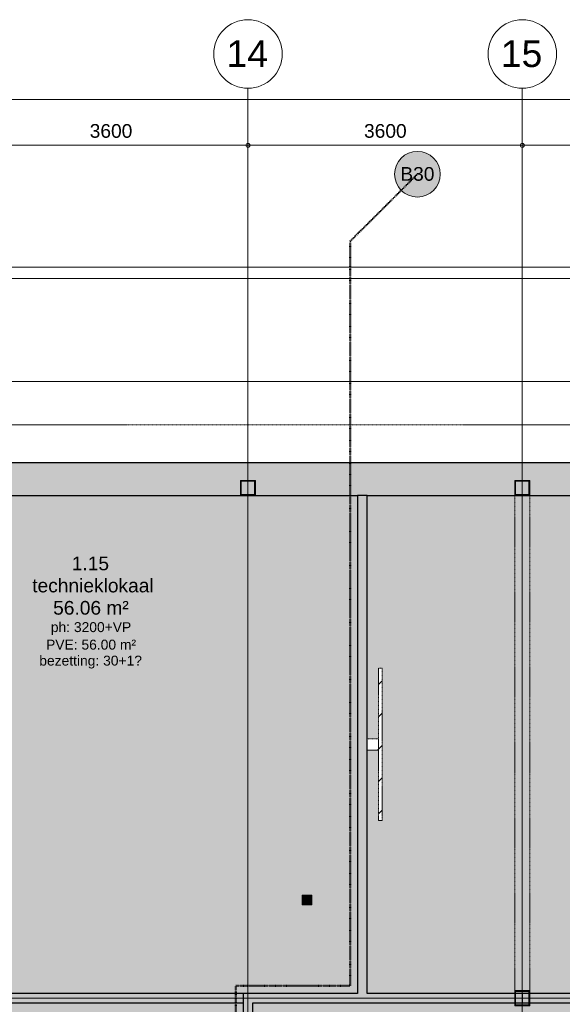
# Model space of a CAD drawing. Header units: millimetres. Extents: x -8912 to 113501, y 3237 to 48799.
# Tile 122 of 137: x 72818 to 79939, y 30019 to 42950. Entities that reach past the tile are written whole.
import ezdxf

# ---------------------------------------------------------------- set-up
doc = ezdxf.new("R2010")
doc.units = ezdxf.units.MM
for name, pattern in [('Hidden', [7.14375, 4.7625, -2.38125]), ('THO_brandwerende scheiding 30 min', [1.9, 0.7, -1.2]), ('THO_hhidden', [2.5, 1.5, -1]), ('THO_stramienlijn', [20, 17, -1.5, 0, -1.5])]:
    doc.linetypes.add(name, pattern=pattern)
for name, color, linetype, lineweight in [('A-ANNO-DIMS', 7, 'Continuous', 13), ('A-ANNO-DIMS-100', 7, 'Continuous', 13), ('A-ANNO-NOTE', 7, 'Continuous', 18), ('A-AREA-IDEN', 7, 'Continuous', 13), ('A-AREA-PATT', 7, 'Continuous', 13), ('A-GENM', 7, 'Continuous', 13), ('A-WALL', 7, 'Continuous', 25), ('A-WALL-PATT', 7, 'Continuous', 25), ('I-WALL', 7, 'Continuous', 18), ('S-COLS', 7, 'Continuous', 13), ('S-GRID', 7, 'Continuous', 13), ('S-GRID-IDEN', 7, 'Continuous', 13)]:
    doc.layers.add(name, color=color, linetype=linetype, lineweight=lineweight)
doc.layers.add('A-DETL', color=7, linetype='Continuous', lineweight=13, true_color=0x00a600)
doc.styles.add('Arial_2', font='arial.ttf', dxfattribs={"height": 180})
doc.styles.add('Arial_4', font='arial.ttf', dxfattribs={"height": 350})
doc.styles.add('Arial_5', font='arial.ttf', dxfattribs={"height": 130})
doc.styles.add('Arial_7', font='arial.ttf', dxfattribs={"height": 1.8})
doc.dimstyles.new('THO_18_-_transparant', dxfattribs={"dimscale": 304.8, "dimtxt": 0.602515, "dimasz": 0.164042, "dimexe": 0.328084, "dimexo": 0.0625, "dimgap": 0.147638, "dimtad": 1, "dimdec": 3, "dimlfac": 304.8, "dimrnd": 0.001, "dimdsep": 46, "dimtxsty": 'Arial_2', "dimblk1": 'DOTBLANK', "dimblk2": 'DOTBLANK', "dimsah": 1, "dimcen": 0.09, "dimdle": 0.164042, "dimazin": 0, "dimtfac": 1, "dimtdec": 4, "dimtix": 1, "dimtmove": 0, "dimatfit": 3, "dimfxl": 0.001076, "dimfxlon": 1, "dimtvp": 1, "dimtolj": 1, "dimtzin": 0, "dimarcsym": 2})
doc.dimstyles.new('THO_18_-_transparant_1', dxfattribs={"dimscale": 304.8, "dimtxt": 0.602515, "dimasz": 0.164042, "dimexe": 0.328084, "dimexo": 0.0625, "dimgap": 0.147638, "dimtad": 1, "dimdec": 3, "dimlfac": 304.8, "dimrnd": 0.001, "dimdsep": 46, "dimtxsty": 'Arial_2', "dimblk1": 'DOTBLANK', "dimblk2": 'DOTBLANK', "dimsah": 1, "dimcen": 0.09, "dimdle": 0.164042, "dimazin": 0, "dimtfac": 1, "dimtdec": 4, "dimtix": 1, "dimtmove": 2, "dimatfit": 3, "dimfxl": 0.001076, "dimfxlon": 1, "dimtvp": 1, "dimtolj": 1, "dimtzin": 0, "dimarcsym": 2})
pattern_1 = [(315, (-33431.24, 53337.14), (212.132, 212.132), [])]

# ---------------------------------------------------------------- blocks, each defined once
blk = doc.blocks.new('NLRS_01_GM_WPB_dummy digibord_gen_tho_HW - Digibord-V32-01 1e verdieping _plotview_')
at = {"layer": 'A-GENM', "true_color": 0x808080}
h = blk.add_hatch(dxfattribs=at)
h.set_pattern_fill('FP_35', color=8, style=0, pattern_type=2)
h.set_pattern_definition(pattern_1)
h.paths.add_polyline_path([(-75, -75), (75, -75), (75, 75), (-75, 75)])
h = blk.add_hatch(dxfattribs=at)
h.set_pattern_fill('FP_35', color=8, style=0, pattern_type=2)
h.set_pattern_definition(pattern_1)
h.paths.add_polyline_path([(-1000, -75), (-1000, -125), (1000, -125), (1000, -75), (-566, -75)])
at = {"layer": 'A-GENM', "linetype": 'THO_hhidden'}
for p, q in [((75, 75), (-75, 75)), ((-75, 75), (-75, -75)), ((75, -75), (75, 75)), ((1000, -75), (-1000, -75)), ((-1000, -75), (-1000, -125)), ((-1000, -125), (1000, -125)), ((-75, -75), (75, -75)), ((1000, -125), (1000, -75))]:
    blk.add_line(p, q, dxfattribs=at)
blk = doc.blocks.new('NLRS_28_SCO_UN_koker_gen_bcb - K200_200_12_5-V110-01 1e verdieping _plotview_')
at = {"layer": 'S-COLS'}
h = blk.add_hatch(dxfattribs=at)
h.set_pattern_fill('FP_113', color=256, style=0, pattern_type=2)
h.set_pattern_definition([(45, (-51699.636, -36800.032), (-21.213203, 21.213203), []), (45, (-51699.636, -36779.032), (-21.213203, 21.213203), [])])
h.paths.add_polyline_path([(100, -100), (100, 100), (-100, 100), (-100, -100)])
h.paths.add_polyline_path([(87.5, -87.5), (-87.5, -87.5), (-87.5, 87.5), (87.5, 87.5)])
at = {"layer": 'S-COLS', "lineweight": 18}
for p, q in [((-100, 100), (100, 100)), ((-100, -100), (-100, 100)), ((-87.5, 87.5), (-87.5, -87.5)), ((87.5, 87.5), (-87.5, 87.5)), ((87.5, -87.5), (87.5, 87.5)), ((100, 100), (100, -100)), ((100, -100), (-100, -100)), ((-87.5, -87.5), (87.5, -87.5))]:
    blk.add_line(p, q, dxfattribs=at)
blk = doc.blocks.new('NLRS_28_SCO_UN_koker_gen_bcb - K200_200_12_5-V111-01 1e verdieping _plotview_')
at = {"layer": 'S-COLS'}
h = blk.add_hatch(dxfattribs=at)
h.set_pattern_fill('FP_114', color=256, style=0, pattern_type=2)
h.set_pattern_definition([(45, (-55299.636, -36800.032), (-21.213203, 21.213203), []), (45, (-55299.636, -36779.032), (-21.213203, 21.213203), [])])
h.paths.add_polyline_path([(100, -100), (100, 100), (-100, 100), (-100, -100)])
h.paths.add_polyline_path([(87.5, -87.5), (-87.5, -87.5), (-87.5, 87.5), (87.5, 87.5)])
at = {"layer": 'S-COLS', "lineweight": 18}
for p, q in [((-100, 100), (100, 100)), ((-100, -100), (-100, 100)), ((-87.5, 87.5), (-87.5, -87.5)), ((87.5, 87.5), (-87.5, 87.5)), ((87.5, -87.5), (87.5, 87.5)), ((100, 100), (100, -100)), ((100, -100), (-100, -100)), ((-87.5, -87.5), (87.5, -87.5))]:
    blk.add_line(p, q, dxfattribs=at)
blk = doc.blocks.new('NLRS_28_SCO_UN_koker_gen_bcb - K200_200_12_5-V121-01 1e verdieping _plotview_')
at = {"layer": 'S-COLS'}
h = blk.add_hatch(dxfattribs=at)
h.set_pattern_fill('FP_124', color=256, style=0, pattern_type=2)
h.set_pattern_definition([(45, (-55299.636, -30100.02), (-21.213203, 21.213203), []), (45, (-55299.636, -30079.02), (-21.213203, 21.213203), [])])
h.paths.add_polyline_path([(100, -100), (100, 100), (-100, 100), (-100, -100)])
h.paths.add_polyline_path([(87.5, -87.5), (-87.5, -87.5), (-87.5, 87.5), (87.5, 87.5)])
at = {"layer": 'S-COLS', "lineweight": 18}
for p, q in [((-100, 100), (100, 100)), ((-100, -100), (-100, 100)), ((-87.5, 87.5), (-87.5, -87.5)), ((87.5, 87.5), (-87.5, 87.5)), ((87.5, -87.5), (87.5, 87.5)), ((100, 100), (100, -100)), ((100, -100), (-100, -100)), ((-87.5, -87.5), (87.5, -87.5))]:
    blk.add_line(p, q, dxfattribs=at)
blk = doc.blocks.new('NLRS_33_GM_WPB_vloeropening schacht rechthoek_gen_tho - 125x125-2338696-01 1e verdieping _plotview_')
at = {"layer": 'A-GENM', "linetype": 'THO_hhidden', "true_color": 0xc8fac8}
blk.add_hatch(color=254, dxfattribs=at).paths.add_polyline_path([(125, -125), (125, 0), (0, 0), (0, -125)])
at = {"layer": 'A-GENM'}
for p, q in [((125, 0), (0, 0)), ((0, 0), (0, -125)), ((125, -125), (125, 0)), ((0, -125), (125, -125))]:
    blk.add_line(p, q, dxfattribs=at)
at = {"layer": 'A-GENM', "linetype": 'THO_hhidden'}
for p, q in [((0, 0), (0, -125)), ((125, 0), (0, 0)), ((0, 0), (125, -125)), ((0, -125), (125, 0)), ((0, -125), (125, -125)), ((125, -125), (125, 0))]:
    blk.add_line(p, q, dxfattribs=at)
blk = doc.blocks.new('Grid - Stramienbol 9_0mm-3500-01 1e verdieping _plotview_')
at = {"layer": 'S-GRID-IDEN'}
blk.add_circle((0, 0), 4.5, dxfattribs=at)
blk = doc.blocks.new('NLRS_00_AN_brandscheidingsbol _ tekst_gen_tho1 - B30 2-2127905-01 1e verdieping _plotview_')
at = {"layer": 'A-ANNO-NOTE', "lineweight": 13, "true_color": 0xff6464}
h = blk.add_hatch(color=11, dxfattribs=at)
edge = h.paths.add_edge_path()
edge.add_arc((0, -3), 3, 180, 360)
edge.add_arc((0, -3), 3, 0, 180)
at = {"layer": 'A-ANNO-NOTE'}
for start, end in [(360, 180), (180, 360)]:
    blk.add_arc((0, -3), 3, start, end, dxfattribs=at)
at = {"layer": 'A-ANNO-NOTE', "lineweight": 13, "insert": (-2.24, -2.06), "char_height": 1.8, "width": 5.3713, "attachment_point": 1, "style": 'Arial_7'}
blk.add_mtext('B30', dxfattribs=at)
blk.add_mtext('B30', dxfattribs=at)
blk.add_mtext('B30', dxfattribs=at)
blk.add_mtext('B30', dxfattribs=at)
blk = doc.blocks.new('DIMBLOCK43-01 1e verdieping _plotview_')
at = {"layer": 'A-ANNO-DIMS-100'}
for p, q in [((72214, 41300), (72214, 41400)), ((75814, 41300), (75814, 41400)), ((72214, 41300), (75814, 41300)), ((72214, 41300), (72214, 41200)), ((75814, 41300), (75814, 41200))]:
    blk.add_line(p, q, dxfattribs=at)
for centre in [(72214, 41300), (75814, 41300)]:
    blk.add_circle(centre, 25, dxfattribs=at)
at = {"layer": 'A-ANNO-DIMS-100', "color": 0, "insert": (73737, 41579), "char_height": 180, "width": 664.52, "attachment_point": 1, "line_spacing_factor": 0.941778, "style": 'Arial_2'}
blk.add_mtext('3600', dxfattribs=at)
blk = doc.blocks.new('_DotBlank')
at = {"color": 0, "linetype": 'ByBlock', "lineweight": -2}
blk.add_line((-0.5, 0), (-1, 0), dxfattribs=at)
blk.add_circle((0, 0), 0.5, dxfattribs=at)
blk = doc.blocks.new('DIMBLOCK44-01 1e verdieping _plotview_')
at = {"layer": 'A-ANNO-DIMS-100'}
for p, q in [((75814, 41300), (75814, 41400)), ((79414, 41300), (79414, 41400)), ((75814, 41300), (79414, 41300)), ((75814, 41300), (75814, 41200)), ((79414, 41300), (79414, 41200))]:
    blk.add_line(p, q, dxfattribs=at)
for centre in [(75814, 41300), (79414, 41300)]:
    blk.add_circle(centre, 25, dxfattribs=at)
at = {"layer": 'A-ANNO-DIMS-100', "color": 0, "insert": (77337, 41579), "char_height": 180, "width": 664.52, "attachment_point": 1, "line_spacing_factor": 0.941778, "style": 'Arial_2'}
blk.add_mtext('3600', dxfattribs=at)
blk = doc.blocks.new('DIMBLOCK45-01 1e verdieping _plotview_')
at = {"layer": 'A-ANNO-DIMS-100'}
for p, q in [((79414, 41300), (79414, 41400)), ((81814, 41300), (81814, 41400)), ((79414, 41300), (81814, 41300)), ((79414, 41300), (79414, 41200)), ((81814, 41300), (81814, 41200))]:
    blk.add_line(p, q, dxfattribs=at)
for centre in [(79414, 41300), (81814, 41300)]:
    blk.add_circle(centre, 25, dxfattribs=at)
at = {"layer": 'A-ANNO-DIMS-100', "color": 0, "insert": (80337, 41579), "char_height": 180, "width": 664.52, "attachment_point": 1, "line_spacing_factor": 0.941778, "style": 'Arial_2'}
blk.add_mtext('2400', dxfattribs=at)
blk = doc.blocks.new('DIMBLOCK49-01 1e verdieping _plotview_')
at = {"layer": 'A-ANNO-DIMS-100'}
for p, q in [((34064, 41900), (95964, 41900)), ((34114, 41900), (34114, 42000)), ((34114, 41900), (34114, 41800)), ((95914, 41900), (95914, 42000)), ((95914, 41900), (95914, 41800))]:
    blk.add_line(p, q, dxfattribs=at)
for centre in [(34114, 41900), (95914, 41900)]:
    blk.add_circle(centre, 25, dxfattribs=at)
at = {"layer": 'A-ANNO-DIMS-100', "color": 0, "insert": (65266, 42179), "char_height": 180, "width": 830.65, "attachment_point": 1, "line_spacing_factor": 0.941778, "style": 'Arial_2'}
blk.add_mtext('61800', dxfattribs=at)

msp = doc.modelspace()

# ---------------------------------------------------------------- hatches: boundary and pattern name
at = {"layer": 'A-AREA-PATT', "true_color": 0xf6e6fa}
h = msp.add_hatch(color=7, dxfattribs=at)
h.paths.add_polyline_path([(77242.3652312, 30162.5), (77251.5348931, 30162.5), (77251.5348931, 36699.9690021), (68676.5353158, 36699.9690021), (68676.5353158, 36200), (68671.0353158, 36200), (68671.0353158, 36150), (68617.0353158, 36150), (68617.0353158, 36148), (68657.0353158, 36148), (68657.0353158, 35218), (68617.0353158, 35218), (68617.0353158, 35216), (68671.0353158, 35216), (68671.0353158, 35166), (68676.5353158, 35166), (68676.5359307, 32550.0001901), (68714.0353158, 32550.0001901), (68714.0353158, 32350.0001901), (68676.5359307, 32350.0001901), (68676.5353158, 30162.5), (77159.20184, 30162.5)])
h.paths.add_polyline_path([(76526.5353158, 31325), (76526.5353158, 31450), (76651.5353158, 31450), (76651.5353158, 31325)])
h.paths.add_polyline_path([(68676.5359307, 32362.5001901), (68701.5353158, 32362.5001901), (68701.5353158, 32537.5001901), (68676.5359307, 32537.5001901)])
h.paths.add_polyline_path([(69763.1293408, 33037.5), (69638.1293408, 33037.5), (69638.1293408, 33162.5), (69763.1293408, 33162.5), (69763.1293408, 33157.8559357)])
h.paths.add_polyline_path([(68617.0353158, 35233), (68617.0353158, 36133), (68614.0353158, 36133), (68614.0353158, 35233)])
at = {"layer": 'A-AREA-PATT', "true_color": 0xeefae6}
h = msp.add_hatch(color=7, dxfattribs=at)
h.paths.add_polyline_path([(80490.2656659, 30162.5), (81714.0353158, 30162.5), (81714.0353158, 30200.0112251), (81914.0353158, 30200.0112251), (81914.0353158, 30162.5), (84581.9532952, 30162.5), (84615.5519814, 30233.2590971), (84649.4954546, 30217.1416486), (87162.0819638, 35508.6685822), (86802.3026551, 35670.5013523), (86404.1658163, 35833.5917774), (86068.4316394, 35959.9918598), (85695.0593415, 36087.3658115), (85317.8825068, 36202.9886111), (84912.9662566, 36312.5616845), (84553.5975703, 36398.539007), (84167.2386921, 36478.2749065), (83778.57299, 36545.8764482), (83369.6552987, 36603.2937643), (82980.6392287, 36645.6161955), (82571.067987, 36676.7519458), (82192.7171086, 36694.0402736), (81814.0122344, 36699.9690021), (77376.5348931, 36699.9690021), (77376.5348931, 33506.234501), (77526.5348931, 33506.234501), (77526.5348931, 34431.234501), (77576.5348931, 34431.234501), (77576.5348931, 32431.234501), (77526.5348931, 32431.234501), (77526.5348931, 33356.234501), (77376.5348931, 33356.234501), (77376.5348931, 30162.5), (79314.0353158, 30162.5), (79314.0353158, 30200.0209407), (79514.0353158, 30200.0209407), (79514.0353158, 30162.5), (80398.9651186, 30162.5)])
h.paths.add_polyline_path([(84615.5519814, 30162.5), (84623.5498494, 30162.5), (84643.9070541, 30205.9576073), (84621.0715351, 30215.7412411), (84595.7908881, 30162.5)])
h.paths.add_polyline_path([(79326.5353158, 30162.5), (79501.5353158, 30162.5), (79501.5353158, 30187.5209407), (79326.5353158, 30187.5209407)])
h.paths.add_polyline_path([(81901.5353158, 30162.5), (81901.5353158, 30187.5112251), (81726.5353158, 30187.5112251), (81726.5353158, 30162.5)])
h.paths.add_polyline_path([(84845.5517139, 30630.0683837), (84303.5505382, 30887.4294638), (85847.7170185, 34139.4365181), (86389.7181942, 33882.075438), (84958.4686255, 30867.8708473)])
at = {"layer": 'A-AREA-PATT', "true_color": 0xf6e6fa}
h = msp.add_hatch(color=7, dxfattribs=at)
h.paths.add_polyline_path([(64099.0353158, 15804.3693044), (65929.0353158, 15804.3693044), (65929.0353158, 15861.3693044), (65996.0353158, 15861.3693044), (65996.0353158, 15866.8693044), (67951.5353158, 15866.8693044), (67951.5353158, 17666.8693044), (68551.5353158, 17666.8693044), (68551.5353158, 18966.0111644), (68557.0353158, 18966.0111644), (68557.0353158, 19033.0111644), (68614.0353158, 19033.0111644), (68614.0353158, 19933.0111644), (68557.0353158, 19933.0111644), (68557.0353158, 20000.0111644), (68514.0353158, 20000.0321658), (68514.0353158, 20037.5), (66024.0353158, 20037.5), (66024.0353158, 22073.5), (66029.5353158, 22073.5), (66029.5353158, 22123.5), (66083.5353158, 22123.5), (66083.5353158, 22125.5), (66043.5353158, 22125.5), (66043.5353158, 23055.5), (66083.5353158, 23055.5), (66083.5353158, 23057.5), (66029.5353158, 23057.5), (66029.5353158, 23107.5), (66024.0353158, 23107.5), (66024.0353158, 25090.25), (66029.5353158, 25090.25), (66029.5353158, 25140.25), (66083.5353158, 25140.25), (66083.5353158, 25142.25), (66043.5353158, 25142.25), (66043.5353158, 26072.25), (66083.5353158, 26072.25), (66083.5353158, 26074.25), (66029.5353158, 26074.25), (66029.5353158, 26124.25), (66024.0353158, 26124.25), (66024.0353158, 28200), (67226.5353158, 28200), (67226.5353158, 28201.5), (67961.5353158, 28201.5), (67961.5353158, 28200), (68714.0353158, 28200.0209407), (68714.0353158, 28162.5), (72114.0353158, 28162.5), (72114.0353158, 28200.0209407), (72314.0353158, 28200.0209407), (72314.0353158, 28162.5), (75714.0353158, 28162.5), (75714.0353158, 28200.0209407), (75757.0353158, 28200.0209407), (75757.0353158, 28266.9999392), (75814.0353158, 28266.9999392), (75814.0353158, 29166.9999392), (75757.0353158, 29166.9999392), (75757.0353158, 29233.9999392), (75751.5353158, 29233.9999392), (75751.5353158, 30037.5), (65656.8880595, 30037.5), (65656.8880595, 30100), (64256.8880595, 30100), (64256.8880595, 30037.5), (54276.5353158, 30037.5), (54276.5353158, 29234), (54271.0353158, 29234), (54271.0353158, 29167), (54214.0353158, 29167), (54214.0353158, 28267), (54271.0353158, 28267), (54271.0353158, 28200.0208799), (54314.0353158, 28200), (54314.0353158, 28162.5), (57714.0353158, 28162.5), (57714.0353158, 28200.0208799), (57914.0353158, 28200.0208799), (57914.0353158, 28162.5), (61314.0353158, 28162.5), (61314.0353158, 28200.0208799), (61514.0353158, 28200.0208799), (61514.0353158, 28162.5), (64004.0353158, 28162.5), (64004.0353158, 26124.25), (63998.5353158, 26124.25), (63998.5353158, 26074.25), (63944.5353158, 26074.25), (63944.5353158, 26072.25), (63984.5353158, 26072.25), (63984.5353158, 25142.25), (63944.5353158, 25142.25), (63944.5353158, 25140.25), (63998.5353158, 25140.25), (63998.5353158, 25090.25), (64004.0353158, 25090.25), (64004.0353158, 23107.5), (63998.5353158, 23107.5), (63998.5353158, 23057.5), (63944.5353158, 23057.5), (63944.5353158, 23055.5), (63984.5353158, 23055.5), (63984.5353158, 22125.5), (63944.5353158, 22125.5), (63944.5353158, 22123.5), (63998.5353158, 22123.5), (63998.5353158, 22073.5), (64004.0353158, 22073.5), (64004.0353158, 20037.5), (61514.0353158, 20037.4999392), (61514.0353158, 20000.032105), (61314.0353158, 20000.032105), (61314.0353158, 20037.5), (57914.0353158, 20037.5), (57914.0353158, 20000.032105), (57714.0353158, 20000.032105), (57714.0353158, 20037.5), (54314.0353158, 20037.5), (54314.0353158, 20000.032105), (54271.0353158, 20000.0112251), (54271.0353158, 19933.0112251), (54214.0353158, 19933.0112251), (54214.0353158, 19033.0112251), (54271.0353158, 19033.0112251), (54271.0353158, 18966.0112251), (54276.5353158, 18966.0112251), (54276.5353158, 18162.5), (54314.0353158, 18162.5), (54314.0353158, 18100), (55714.0353158, 18100), (55714.0353158, 18162.5), (57914.0353158, 18162.5), (57914.0353158, 18157), (57981.0353158, 18157), (57981.0353158, 18100), (59811.0353158, 18100), (59811.0353158, 18157), (59878.0353158, 18157), (59878.0353158, 18162.5), (61476.5353158, 18162.5), (61476.5353158, 17666.8693044), (62076.5353158, 17666.8693044), (62076.5353158, 15866.8693044), (64032.0353158, 15866.8693044), (64032.0353158, 15861.3693044), (64099.0353158, 15861.3693044)])
h.paths.add_polyline_path([(65682.653845, 17066.8693044), (63619.0353158, 17066.8693044), (63619.0353158, 18266.8693044), (66409.0353158, 18266.8693044), (66409.0353158, 17066.8693044), (66058.8736123, 17066.8693044)])
h.paths.add_polyline_path([(61428.2416161, 20012.532105), (61501.5353158, 20012.532105), (61501.5353158, 20037.4999392), (61326.5353158, 20037.5), (61326.5353158, 20012.532105), (61414.0353158, 20012.532105)])
h.paths.add_polyline_path([(57726.5353158, 20012.532105), (57901.5353158, 20012.532105), (57901.5353158, 20037.5), (57726.5353158, 20037.5)])
h.paths.add_polyline_path([(54301.5353158, 20012.532105), (54301.5353158, 20037.5), (54276.5353158, 20037.5), (54276.5353158, 20012.532105)])
h.paths.add_polyline_path([(68549.7226902, 20012.5321658), (68551.5353158, 20012.5321658), (68551.5353158, 20037.5), (68526.5353158, 20037.5), (68526.5353158, 20012.5321658)])
h.paths.add_polyline_path([(63944.5353158, 22140.5), (63944.5353158, 23040.5), (63941.5353158, 23040.5), (63941.5353158, 22140.5)])
h.paths.add_polyline_path([(66083.5353158, 22140.5), (66086.5353158, 22140.5), (66086.5353158, 23040.5), (66083.5353158, 23040.5)])
h.paths.add_polyline_path([(63941.5353158, 25157.25), (63944.5353158, 25157.25), (63944.5353158, 26057.25), (63941.5353158, 26057.25), (63941.5353158, 25832.9106568)])
h.paths.add_polyline_path([(66083.5353158, 25157.25), (66086.5353158, 25157.25), (66086.5353158, 26057.25), (66083.5353158, 26057.25), (66083.5353158, 25249.8037543)])
h.paths.add_polyline_path([(61476.5353158, 28162.5), (61501.5353158, 28162.5), (61501.5353158, 28187.5208799), (61326.5353158, 28187.5208799), (61326.5353158, 28162.5), (61414.0353158, 28162.5)])
h.paths.add_polyline_path([(75751.5353158, 28162.5), (75751.5353158, 28187.5209407), (75726.5353158, 28187.5209407), (75726.5353158, 28162.5)])
h.paths.add_polyline_path([(57901.5353158, 28162.5), (57901.5353158, 28187.5208799), (57726.5353158, 28187.5208799), (57726.5353158, 28162.5)])
h.paths.add_polyline_path([(72301.5353158, 28162.5), (72301.5353158, 28187.5209407), (72126.5353158, 28187.5209407), (72126.5353158, 28162.5)])
h.paths.add_polyline_path([(54301.5353158, 28162.5), (54301.5353158, 28187.5208799), (54276.5353158, 28187.5208799), (54276.5353158, 28162.5)])
h.paths.add_polyline_path([(68701.5353158, 28162.5), (68701.5353158, 28187.5209407), (68546.5353158, 28187.5209407), (68546.5353158, 28162.5), (68676.5359307, 28162.5)])
h.paths.add_polyline_path([(67891.3404525, 28206.5), (67888.6771263, 28209), (67892.369833, 28207.5750321)])
h.paths.add_polyline_path([(67310.7164249, 28204), (67301.1036467, 28205.0448705), (67294.5864211, 28206.5), (67299.8703833, 28208.5798247), (67301.1036467, 28207.626292), (67306.4840599, 28208.3048714), (67319.1811549, 28209), (67885.046864, 28207.9337606), (67891.3404525, 28206.5), (67885.046864, 28204.5885316), (67881.5865717, 28205.1502384), (67872.6538946, 28204.6959378), (67871.2495773, 28204.8117748), (67865.5549835, 28204), (67311.4313755, 28204)])
h.paths.add_polyline_path([(67809.0353158, 28321.5), (67738.3246377, 28392.2106781), (67759.0353158, 28408.1025404), (67783.1534113, 28418.0925826), (67809.0353158, 28421.5), (67834.9172203, 28418.0925826), (67859.0353158, 28408.1025404), (67879.7459939, 28392.2106781), (67810.9273674, 28323.3920516)])
h.paths.add_polyline_path([(67809.0353158, 28221.5), (67783.1534113, 28224.9074174), (67759.0353158, 28234.8974596), (67738.3246377, 28250.7893219), (67809.0353158, 28321.5), (67879.7459939, 28250.7893219), (67859.0353158, 28234.8974596), (67834.9172203, 28224.9074174)])
h.paths.add_polyline_path([(67357.2403966, 28271.5), (67270.6378562, 28321.5), (67357.2403966, 28371.5), (67357.2403966, 28323.3920516)])
at = {"layer": 'A-AREA-PATT', "true_color": 0xeefae6}
h = msp.add_hatch(color=7, dxfattribs=at)
h.paths.add_polyline_path([(73514.0353158, 18100), (73714.0353158, 18100), (73714.0353158, 18162.5), (79314.0353158, 18162.5), (79314.0353158, 18200.0112251), (79514.0353158, 18200.0112251), (79514.0353158, 18162.5), (81714.0353158, 18162.5), (81714.0353158, 18200.0112251), (81914.0353158, 18200.0112251), (81914.0353158, 18162.5), (84556.7321504, 18162.5), (84700.7626239, 18230.887312), (87684.9427549, 21389.1865315), (87751.5353158, 21539.0286802), (87751.6162387, 22162.5), (87757.0353158, 22162.5), (87757.0353158, 22229.5), (87814.0353158, 22229.5), (87814.0353158, 24000), (87751.5353158, 24000), (87751.5353158, 26658.8714484), (87680.708471, 26816.8174087), (84696.8575641, 29973.2511146), (84561.5489065, 30037.5), (81914.0353158, 30037.5), (81914.0353158, 30000.0112251), (81714.0353158, 30000.0112251), (81714.0353158, 30037.5), (79514.0353158, 30037.5), (79514.0353158, 30000.0209407), (79314.0353158, 30000.0209407), (79314.0353158, 30037.5), (75876.5353158, 30037.5), (75876.5353158, 29233.9999392), (75871.0353158, 29233.9999392), (75871.0353158, 29183.9999392), (75817.0353158, 29183.9999392), (75817.0353158, 29181.9999392), (75857.0353158, 29181.9999392), (75857.0353158, 28251.9999392), (75817.0353158, 28251.9999392), (75817.0353158, 28249.9999392), (75871.0353158, 28249.9999392), (75871.0353158, 28200.0209407), (75914.0353158, 28199.9999392), (75914.0353158, 28162.5), (79314.0353158, 28162.5), (79314.0353158, 28200.0209407), (79514.0353158, 28200.0209407), (79514.0353158, 28000.0209407), (79476.5353158, 28000.0209407), (79476.5736293, 26100), (81714.0353158, 26100), (81715.1521893, 24171.8674079), (81744.0786825, 24199.8713613), (81777.2660436, 24216.4339391), (81816.351751, 24221.8968147), (81851.8318444, 24216.2773199), (81888.5001183, 24196.324134), (81913.9152173, 24169.9864951), (81930.4777951, 24136.799134), (81936.3045168, 24100.0106608), (81930.3211759, 24062.2333333), (81910.36799, 24025.5650594), (81884.0303511, 24000.1499603), (81850.84299, 23983.5873826), (81814.0122344, 23977.7673577), (81776.2771893, 23983.7440017), (81739.6089154, 24003.6971876), (81714.0353158, 24028.1539137), (81714.0353158, 22100), (79476.5353158, 22100), (79476.5353158, 20200.0321658), (79514.0353158, 20200.0321658), (79514.0353158, 20000.0321658), (79314.0353158, 20000.0321658), (79314.0353158, 20037.5), (75914.0353158, 20037.5), (75914.0353158, 20000.0321658), (75714.0353158, 20000.0321658), (75714.0353158, 20037.5), (72314.0353158, 20037.5), (72314.0353158, 20000.0321658), (72114.0353158, 20000.0321658), (72114.0353158, 20037.5), (68714.0353158, 20037.5), (68714.0353158, 20000.0321658), (68671.0353158, 20000.0111644), (68671.0353158, 19950.0111644), (68617.0353158, 19950.0111644), (68617.0353158, 19948.0111644), (68657.0353158, 19948.0111644), (68657.0353158, 19018.0111644), (68617.0353158, 19018.0111644), (68617.0353158, 19016.0111644), (68671.0353158, 19016.0111644), (68671.0353158, 18966.0111644), (68676.5353158, 18966.0111644), (68676.5353158, 18162.5), (69492.5353158, 18162.5), (69492.5353158, 18157), (69559.5353158, 18157), (69559.5353158, 18100), (70459.5353158, 18100), (70459.5353158, 18157), (70526.5353158, 18157), (70526.5353158, 18162.5), (71041.5353158, 18162.5), (71041.5353158, 18164), (71776.5353158, 18164), (71776.5353158, 18162.5), (72314.0353158, 18162.5), (72314.0353158, 18100), (73001.0322766, 18100)])
h.paths.add_polyline_path([(81726.5353158, 18162.5), (81901.5353158, 18162.5), (81901.5353158, 18187.5112251), (81726.5353158, 18187.5112251)])
h.paths.add_polyline_path([(79373.4103158, 18162.5), (79501.5353158, 18162.5), (79501.5353158, 18187.5112251), (79326.5353158, 18187.5112251), (79326.5353158, 18162.5)])
h.paths.add_polyline_path([(71706.3404525, 18169), (71703.6771263, 18171.5), (71707.369833, 18170.0750321)])
h.paths.add_polyline_path([(71125.7164249, 18166.5), (71116.1036467, 18167.5448705), (71109.5864211, 18169), (71114.8703833, 18171.0798247), (71116.1036467, 18170.126292), (71121.4840599, 18170.8048714), (71134.1811549, 18171.5), (71700.046864, 18170.4337606), (71706.3404525, 18169), (71700.046864, 18167.0885316), (71696.5865717, 18167.6502384), (71687.6538946, 18167.1959378), (71686.2495773, 18167.3117748), (71680.5549835, 18166.5), (71126.4313755, 18166.5)])
h.paths.add_polyline_path([(71624.0353158, 18284), (71553.3246377, 18354.7106781), (71574.0353158, 18370.6025404), (71598.1534113, 18380.5925826), (71624.0353158, 18384), (71649.9172203, 18380.5925826), (71674.0353158, 18370.6025404), (71694.7459939, 18354.7106781), (71649.9172203, 18309.8819045)])
h.paths.add_polyline_path([(71624.0353158, 18184), (71598.1534113, 18187.4074174), (71574.0353158, 18197.3974596), (71553.3246377, 18213.2893219), (71624.0353158, 18284), (71694.7459939, 18213.2893219), (71670.4180163, 18195.8991251), (71649.9172203, 18187.4074174)])
h.paths.add_polyline_path([(71172.2403966, 18234), (71085.6378562, 18284), (71172.2403966, 18334), (71172.2403966, 18284)])
h.paths.add_polyline_path([(68617.0353158, 19033.0111644), (68617.0353158, 19933.0111644), (68614.0353158, 19933.0111644), (68614.0353158, 19033.0111644)])
h.paths.add_polyline_path([(79414.0353158, 20012.5321658), (79501.5353158, 20012.5321658), (79501.5353158, 20187.5321658), (79476.5353158, 20187.5321658), (79476.5353158, 20037.5), (79326.5353158, 20037.5), (79326.5353158, 20012.5321658), (79412.9932853, 20012.5321658)])
h.paths.add_polyline_path([(75726.5353158, 20012.5321658), (75901.5353158, 20012.5321658), (75901.5353158, 20037.5), (75726.5353158, 20037.5)])
h.paths.add_polyline_path([(72301.5353158, 20012.5321658), (72301.5353158, 20037.5), (72126.5353158, 20037.5), (72126.5353158, 20012.5321658), (72214.0353158, 20012.5321658)])
h.paths.add_polyline_path([(68676.5359307, 20012.5321658), (68701.5353158, 20012.5321658), (68701.5353158, 20037.5), (68676.5359307, 20037.5)])
h.paths.add_polyline_path([(87709.713048, 21414.1437915), (87751.5353158, 21458.3887894), (87751.5353158, 21508.2494752), (87718.3263443, 21433.5248576)])
h.paths.add_polyline_path([(81814.0545168, 23980.9606608), (81851.8318444, 23987.291229), (81885.9112639, 24005.5781005), (81910.36799, 24030.0348265), (81927.2777951, 24063.2221876), (81933.1045168, 24100.0106608), (81926.7739486, 24137.7879884), (81908.4870772, 24171.8674079), (81884.0303511, 24196.324134), (81850.84299, 24213.2339391), (81814.0122344, 24219.053964), (81776.2771893, 24212.7300926), (81742.1977697, 24194.4432212), (81717.7410436, 24169.9864951), (81714.0353158, 24162.7135947), (81715.1521893, 24035.1157394), (81719.6219565, 24028.1539137), (81744.0786825, 24003.6971876), (81777.2660436, 23986.7873826), (81814.0122344, 23980.9673577)])
h.paths.add_polyline_path([(87764.0353158, 24012.5), (87814.0353158, 24012.5), (87814.0353158, 24059.5), (87764.0353158, 24059.5)])
h.paths.add_polyline_path([(87751.5353158, 26689.6529157), (87751.5353158, 26741.8940136), (87707.7269938, 26788.2361629), (87741.6473618, 26711.9040902)])
h.paths.add_polyline_path([(79487.7767955, 28012.5209407), (79501.5353158, 28012.5209407), (79501.5353158, 28187.5209407), (79326.5353158, 28187.5209407), (79326.5353158, 28162.5), (79476.5353158, 28162.5), (79476.5353158, 28012.5209407)])
h.paths.add_polyline_path([(75901.5353158, 28162.5), (75901.5353158, 28187.5209407), (75876.5353158, 28187.5209407), (75876.5353158, 28162.5)])
h.paths.add_polyline_path([(75817.0353158, 28266.9999392), (75817.0353158, 29166.9999392), (75814.0353158, 29166.9999392), (75814.0353158, 28266.9999392)])
h.paths.add_polyline_path([(81901.5353158, 30012.5112251), (81901.5353158, 30037.5), (81726.5353158, 30037.5), (81726.5353158, 30012.5112251)])
h.paths.add_polyline_path([(79326.5353158, 30012.5209407), (79501.5353158, 30012.5209407), (79501.5353158, 30037.5), (79326.5353158, 30037.5)])
at = {"layer": 'A-WALL-PATT', "lineweight": 18, "true_color": 0x808080}
h = msp.add_hatch(color=8, dxfattribs=at)
h.paths.add_polyline_path([(81650.0249684, 36699.9690021), (81714.0353158, 36700.0323559), (81714.0353158, 36900.0323559), (81814.0354239, 36900.0323559), (81814.0354239, 37129.9690021), (48214.0287665, 37129.9690021), (48214.0287665, 36699.9690021), (80984.7178383, 36699.9690021)])
h.paths.add_polyline_path([(50714.0353158, 36700.0322951), (50514.0353158, 36700.0322951), (50514.0353158, 36900.0322951), (50714.0353158, 36900.0322951), (50714.0353158, 36712.5322951)])
h.paths.add_polyline_path([(61514.0353158, 36700.0322951), (61314.0353158, 36701.1964039), (61314.0353158, 36900.0322951), (61514.0353158, 36900.0322951), (61514.0353158, 36712.5322951)])
h.paths.add_polyline_path([(57901.5353158, 36700.0322951), (57714.0353158, 36700.0322951), (57714.0353158, 36900.0322951), (57914.0353158, 36900.0322951), (57914.0353158, 36700.0322951)])
h.paths.add_polyline_path([(54114.0353158, 36700.0322951), (54114.0353158, 36900.0322951), (54314.0353158, 36900.0322951), (54314.0353158, 36700.0322951), (54126.5353158, 36700.0322951)])
h.paths.add_polyline_path([(79514.0353158, 36700.0323559), (79314.0353158, 36700.0323559), (79314.0353158, 36900.0323559), (79514.0353158, 36900.0323559), (79514.0353158, 36712.5323559)])
h.paths.add_polyline_path([(75726.5353158, 36700.0323559), (75714.0353158, 36700.0323559), (75714.0353158, 36900.0323559), (75914.0353158, 36900.0323559), (75914.0353158, 36700.0323559), (75901.5353158, 36700.0323559)])
h.paths.add_polyline_path([(72301.5353158, 36700.0323559), (72114.0353158, 36700.0323559), (72114.0353158, 36900.0323559), (72314.0353158, 36900.0323559), (72314.0353158, 36700.0323559)])
h.paths.add_polyline_path([(68514.0353158, 36700.0323559), (68514.0353158, 36900.0323559), (68714.0353158, 36900.0323559), (68714.0353158, 36700.0323559), (68526.5353158, 36700.0323559)])
h.paths.add_polyline_path([(50526.5353158, 36712.5322951), (50701.5353158, 36712.5322951), (50701.5353158, 36887.5322951), (50526.5353158, 36887.5322951)])
h.paths.add_polyline_path([(61501.5353158, 36712.5322951), (61501.5353158, 36887.5322951), (61326.5353158, 36887.5322951), (61326.5353158, 36712.5322951), (61476.5353158, 36712.5322951)])
h.paths.add_polyline_path([(57901.5353158, 36712.5322951), (57901.5353158, 36887.5322951), (57726.5353158, 36887.5322951), (57726.5353158, 36712.5322951)])
h.paths.add_polyline_path([(54301.5353158, 36712.5322951), (54301.5353158, 36887.5322951), (54126.5353158, 36887.5322951), (54126.5353158, 36712.5322951)])
h.paths.add_polyline_path([(81814.0354239, 36712.5323559), (81814.0354239, 36887.5323559), (81726.5353158, 36887.5323559), (81726.5353158, 36712.5323559)])
h.paths.add_polyline_path([(79501.5353158, 36712.5323559), (79501.5353158, 36887.5323559), (79326.5353158, 36887.5323559), (79326.5353158, 36712.5323559)])
h.paths.add_polyline_path([(75901.5353158, 36712.5323559), (75901.5353158, 36887.5323559), (75726.5353158, 36887.5323559), (75726.5353158, 36712.5323559)])
h.paths.add_polyline_path([(72301.5353158, 36712.5323559), (72301.5353158, 36887.5323559), (72126.5353158, 36887.5323559), (72126.5353158, 36712.5323559)])
h.paths.add_polyline_path([(68701.5353158, 36712.5323559), (68701.5353158, 36887.5323559), (68526.5353158, 36887.5323559), (68526.5353158, 36712.5323559), (68676.5353158, 36712.5323559)])
at = {"layer": 'A-WALL-PATT', "lineweight": 18, "true_color": 0xafafaf}
msp.add_hatch(color=253, dxfattribs=at).paths.add_polyline_path([(77325.5286225, 30162.5), (77376.5348931, 30162.5), (77376.5348931, 36699.9690021), (77251.5348931, 36699.9690021), (77251.5348931, 30162.5)])
at = {"layer": 'A-WALL-PATT', "lineweight": 18, "true_color": 0xd7e6e6}
msp.add_hatch(color=254, dxfattribs=at).paths.add_polyline_path([(75751.5353158, 30037.5), (75751.5353158, 30162.5), (66149.0353158, 30162.5), (66149.0353158, 30037.5), (75662.2607972, 30037.5)])
at = {"layer": 'A-WALL-PATT', "lineweight": 18, "true_color": 0xafafaf}
h = msp.add_hatch(color=253, dxfattribs=at)
h.paths.add_polyline_path([(77325.5286225, 30037.5), (79314.0353158, 30037.5), (79314.0353158, 30162.5), (75751.5353158, 30162.5), (75751.5353158, 30037.5), (77242.3652312, 30037.5)])
h.paths.add_polyline_path([(79414.0353158, 30037.5), (79414.0353158, 30162.5), (79326.5353158, 30162.5), (79326.5353158, 30037.5)])
at = {"layer": 'A-WALL-PATT', "lineweight": 18, "true_color": 0xd7e6e6}
h = msp.add_hatch(color=254, dxfattribs=at)
h.paths.add_polyline_path([(79514.0353158, 30037.5), (81714.0353158, 30037.5), (81714.0353158, 30162.5), (79514.0353158, 30162.5)])
h.paths.add_polyline_path([(84529.7653785, 30037.5), (84561.5489065, 30037.5), (84529.7653785, 30052.5918373), (84581.9532952, 30162.5), (81914.0353158, 30162.5), (81914.0353158, 30037.5), (84477.5802715, 30037.5)])
h.paths.add_polyline_path([(79414.0353158, 30037.5), (79501.5353158, 30037.5), (79501.5353158, 30162.5), (79414.0353158, 30162.5)])
h.paths.add_polyline_path([(81726.5353158, 30037.5), (81901.5353158, 30037.5), (81901.5353158, 30162.5), (81726.5353158, 30162.5)])
h.paths.add_polyline_path([(84569.0705145, 30047.7660925), (84623.5498494, 30162.5), (84595.7908881, 30162.5), (84546.4187449, 30058.5218784), (84558.907458, 30052.5918373)])
at = {"layer": 'A-WALL-PATT', "lineweight": 18, "true_color": 0xafafaf}
h = msp.add_hatch(color=253, dxfattribs=at)
h.paths.add_polyline_path([(75751.5353158, 28162.5), (75876.5353158, 28162.5), (75876.5353158, 28187.5209407), (75751.5353158, 28187.5209407), (75751.5353158, 28176.893146)])
h.paths.add_polyline_path([(75751.5353158, 29233.9999392), (75876.5353158, 29233.9999392), (75876.5353158, 30037.5), (75751.5353158, 30037.5), (75751.5353158, 29348.8843906)])

# ---------------------------------------------------------------- linework, layer by layer
at = {"layer": 'A-DETL', "color": 1, "linetype": 'THO_brandwerende scheiding 30 min', "lineweight": 50, "true_color": 0xff0000}
for p, q in [((78037.5630306, 40923.5281374), (77154.0348931, 40040)), ((77154.0348931, 40040), (77154.0348931, 30260)), ((77154.0348931, 30260), (75654.0353158, 30260)), ((75654.0353158, 30260), (75654.0353158, 27942.5000608))]:
    msp.add_line(p, q, dxfattribs=at)
at = {"layer": 'A-DETL', "color": 7, "linetype": 'THO_hhidden'}
msp.add_line((81814.0418651, 37629.9726044), (48214.0287665, 37629.9726044), dxfattribs=at)
at = {"layer": 'A-DETL', "color": 7, "linetype": 'THO_hhidden', "lineweight": 18}
for p, q in [((79314.0353158, 36699.9690021), (79314.0353158, 30200.0209407)), ((79514.0353158, 36699.9690021), (79514.0353158, 30200.0209407))]:
    msp.add_line(p, q, dxfattribs=at)
at = {"layer": 'A-WALL'}
for p, q in [((77376.5348931, 36699.9690021), (77251.5348931, 36699.9690021)), ((75751.5353158, 30162.5), (75751.5353158, 30037.5)), ((79414.0353158, 30162.5), (79414.0353158, 30037.5))]:
    msp.add_line(p, q, dxfattribs=at)
at = {"layer": 'I-WALL'}
for p, q in [((48214.0327508, 39699.9998099), (81806.2359607, 39699.9998099)), ((81806.2359607, 39549.9998099), (48214.0327508, 39549.9998099))]:
    msp.add_line(p, q, dxfattribs=at)
at = {"layer": 'I-WALL', "lineweight": 25}
for p, q in [((81814.0354239, 37129.9690021), (48214.0287665, 37129.9690021)), ((68676.5353158, 36699.9690021), (77251.5348931, 36699.9690021)), ((77251.5348931, 36699.9690021), (77251.5348931, 30162.5)), ((77376.5348931, 36699.9690021), (81814.0354239, 36699.9690021)), ((77376.5348931, 30162.5), (77376.5348931, 36699.9690021)), ((77251.5348931, 30162.5), (68676.5353158, 30162.5)), ((79314.0353158, 30162.5), (77376.5348931, 30162.5)), ((79501.5353158, 30162.5), (79326.5353158, 30162.5)), ((81714.0353158, 30162.5), (79514.0353158, 30162.5)), ((65656.8880595, 30037.5), (75751.5353158, 30037.5)), ((75751.5353158, 30037.5), (75751.5353158, 29233.9999392)), ((75876.5353158, 29233.9999392), (75876.5353158, 30037.5)), ((75876.5353158, 30037.5), (79314.0353158, 30037.5)), ((79326.5353158, 30037.5), (79501.5353158, 30037.5)), ((79514.0353158, 30037.5), (81714.0353158, 30037.5))]:
    msp.add_line(p, q, dxfattribs=at)
at = {"layer": 'S-GRID', "color": 5, "linetype": 'THO_stramienlijn', "true_color": 0x0000ff}
for p, q in [((75814.0353158, 4950), (75814.0353158, 42050)), ((79414.0353158, 4950), (79414.0353158, 42050)), ((22619.0885135, 38199.9998099), (107144.8050682, 38199.9998099)), ((22619.0885135, 36700), (107144.8050682, 36700)), ((22619.0885135, 30100), (107144.8050682, 30100))]:
    msp.add_line(p, q, dxfattribs=at)

# ---------------------------------------------------------------- block references
at = {"layer": 'A-ANNO-NOTE', "lineweight": 13, "xscale": 100, "yscale": 100, "zscale": 100}
msp.add_blockref('NLRS_00_AN_brandscheidingsbol _ tekst_gen_tho1 - B30 2-2127905-01 1e verdieping _plotview_', (78037.5630306, 41220.8116594), dxfattribs=at)
at = {"layer": 'A-GENM', "linetype": 'THO_hhidden'}
for name, p, rotation in [('NLRS_01_GM_WPB_dummy digibord_gen_tho_HW - Digibord-V32-01 1e verdieping _plotview_', (77451.5348931, 33431.234501), 90.0000000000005), ('NLRS_33_GM_WPB_vloeropening schacht rechthoek_gen_tho - 125x125-2338696-01 1e verdieping _plotview_', (76526.5353158, 31325), 89.9999999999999)]:
    msp.add_blockref(name, p, dxfattribs=dict(at, rotation=rotation))
at = {"layer": 'S-COLS', "linetype": 'Hidden'}
for name, p in [('NLRS_28_SCO_UN_koker_gen_bcb - K200_200_12_5-V110-01 1e verdieping _plotview_', (75814.0353158, 36800.0323559)), ('NLRS_28_SCO_UN_koker_gen_bcb - K200_200_12_5-V111-01 1e verdieping _plotview_', (79414.0353158, 36800.0323559)), ('NLRS_28_SCO_UN_koker_gen_bcb - K200_200_12_5-V121-01 1e verdieping _plotview_', (79414.0353158, 30100.0209407))]:
    msp.add_blockref(name, p, dxfattribs=at)
at = {"layer": 'S-GRID-IDEN', "xscale": 99.99999999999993, "yscale": 99.99999999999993, "zscale": 99.99999999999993}
for p in [(75814.0353158, 42500), (79414.0353158, 42500)]:
    msp.add_blockref('Grid - Stramienbol 9_0mm-3500-01 1e verdieping _plotview_', p, dxfattribs=at)

# ---------------------------------------------------------------- texts
at = {"layer": 'A-AREA-IDEN', "attachment_point": 1}
for s, insert, char_height, width, style in [('1.15', (73501.2380145, 35899.0423101), 180, 585.231875, 'Arial_2'), ('technieklokaal', (72982.8194072, 35608.9243792), 180, 1851.898125, 'Arial_2'), ('56.06 m²', (73256.7380145, 35316.1720128), 180, 1178.480625, 'Arial_2'), ('ph: 3200+VP', (73226.7380145, 35037.5239135), 130, 1250.6325, 'Arial_5'), ('PVE: 56.00 m²', (73164.2380145, 34807.5239135), 130, 1402.953125, 'Arial_5'), ('bezetting: 30+1?', (73074.7380145, 34597.5239135), 130, 1619.40875, 'Arial_5')]:
    msp.add_mtext(s, dxfattribs=dict(at, insert=insert, char_height=char_height, width=width, style=style))
at = {"layer": 'S-GRID-IDEN', "char_height": 350, "width": 673.4175, "attachment_point": 1, "style": 'Arial_4'}
for s, insert in [('14', (75532.9132463, 42678.7433988)), ('15', (79132.9132463, 42678.7433988))]:
    msp.add_mtext(s, dxfattribs=dict(at, insert=insert))

# ---------------------------------------------------------------- dimensions: what is measured, and where the dimension line sits
at = {"layer": 'A-ANNO-DIMS'}
dim = msp.add_linear_dim(base=(95914.0353158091, 41899.9998098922), p1=(34114.0353158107, 41999.9998098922), p2=(95914.0353158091, 41999.9998098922), dimstyle='THO_18_-_transparant_1', override={"dimpost": '<>', "dimfxl": 61800}, dxfattribs=at)
dim.commit()
dim.dimension.update_dxf_attribs({"geometry": 'DIMBLOCK49-01 1e verdieping _plotview_', "text_midpoint": (65681.5004792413, 42058.6811506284), "dimtype": 160})
for base, p1, p2, override, picture, middle in [((75814.0353158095, 41299.9999999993), (72214.0353158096, 41399.9999999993), (75814.0353158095, 41399.9999999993), {"dimpost": '<>', "dimfxl": 3600}, 'DIMBLOCK43-01 1e verdieping _plotview_', (74014.0353158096, 41436.9031383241)), ((79414.0353158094, 41299.9999999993), (75814.0353158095, 41399.9999999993), (79414.0353158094, 41399.9999999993), {"dimpost": '<>', "dimfxl": 3600}, 'DIMBLOCK44-01 1e verdieping _plotview_', (77614.0353158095, 41436.9031383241)), ((81814.0353158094, 41299.9999999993), (79414.0353158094, 41399.9999999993), (81814.0353158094, 41399.9999999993), {"dimpost": '<>', "dimfxl": 2400}, 'DIMBLOCK45-01 1e verdieping _plotview_', (80614.0353158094, 41436.9645298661))]:
    dim = msp.add_linear_dim(base=base, p1=p1, p2=p2, dimstyle='THO_18_-_transparant', override=override, dxfattribs=at)
    dim.commit()
    dim.dimension.update_dxf_attribs({"geometry": picture, "text_midpoint": middle})

doc.saveas('drawing.dxf')
